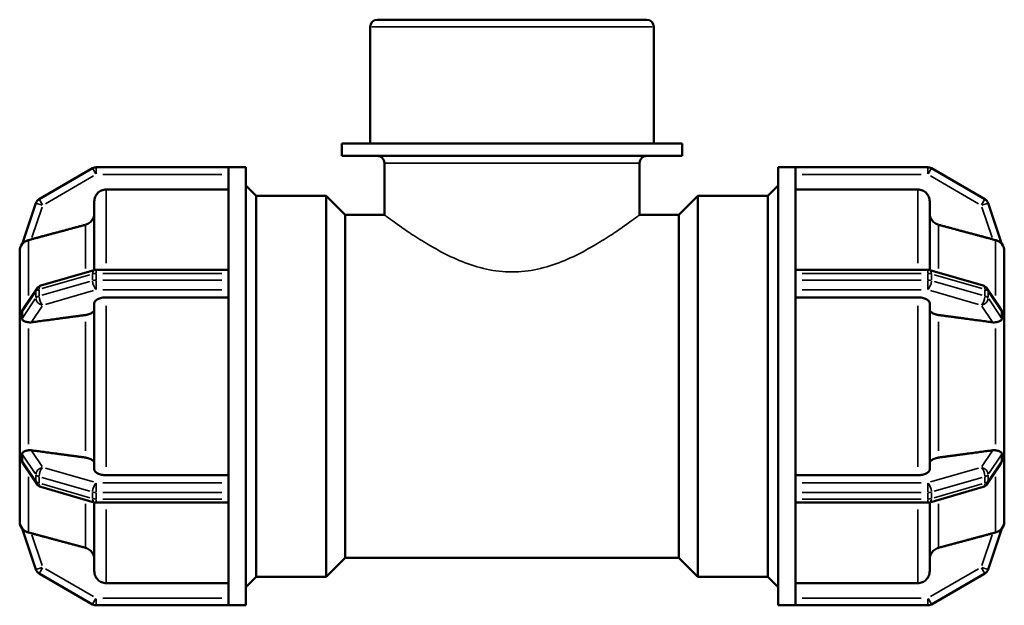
# Model space of a CAD drawing. Header units: millimetres. Extents: x 0 to 899, y -243 to 624.
# Tile 5 of 8: x 320 to 527, y 219 to 342. Entities that reach past the tile are written whole.
import ezdxf

# ---------------------------------------------------------------- set-up
doc = ezdxf.new("R2010")
doc.units = ezdxf.units.MM
doc.layers.add('Visible (ANSI)', color=7, linetype='Continuous', lineweight=50)
doc.layers.add('Visible Narrow (ANSI)', color=7, linetype='Continuous', lineweight=35)

msp = doc.modelspace()

# ---------------------------------------------------------------- linework, layer by layer
at = {"layer": 'Visible (ANSI)'}
for p, q in [((395.225, 341.927), (451.839, 341.927)), ((393.725, 315.927), (393.725, 340.427)), ((453.339, 315.927), (453.339, 340.427)), ((459.301, 315.927), (387.764, 315.927)), ((387.764, 313.327), (387.764, 315.927)), ((459.301, 313.327), (459.301, 315.927)), ((459.301, 313.327), (387.764, 313.327)), ((335.366, 310.726), (324.122, 304.235)), ((363.952, 310.927), (336.116, 310.927)), ((363.952, 310.927), (363.952, 310.917)), ((363.952, 310.927), (367.552, 310.927)), ((363.952, 288.767), (363.952, 310.917)), ((367.552, 218.927), (367.552, 310.927)), ((396.706, 300.927), (396.706, 311.827)), ((450.359, 300.927), (450.359, 311.827)), ((479.512, 218.927), (479.512, 310.927)), ((479.512, 310.927), (483.112, 310.927)), ((483.112, 310.917), (483.112, 310.927)), ((510.949, 310.927), (483.112, 310.927)), ((483.112, 288.767), (483.112, 310.917)), ((522.943, 304.235), (511.699, 310.726)), ((369.712, 304.927), (367.552, 307.087)), ((477.352, 304.927), (479.512, 307.087)), ((363.952, 306.263), (338.214, 306.263)), ((369.712, 224.927), (369.712, 304.927)), ((369.712, 304.927), (384.432, 304.927)), ((384.432, 224.927), (384.432, 304.927)), ((388.432, 300.927), (384.432, 304.927)), ((458.632, 300.927), (462.632, 304.927)), ((462.632, 304.927), (462.632, 224.927)), ((462.632, 304.927), (477.352, 304.927)), ((477.352, 224.927), (477.352, 304.927)), ((508.851, 306.263), (483.112, 306.263)), ((323.451, 303.416), (320.539, 294.805)), ((335.714, 289.315), (335.714, 303.759)), ((511.351, 303.759), (511.351, 289.315)), ((526.526, 294.805), (523.614, 303.416)), ((388.432, 228.927), (388.432, 300.927)), ((388.432, 300.927), (396.706, 300.927)), ((450.359, 300.927), (458.632, 300.927)), ((458.632, 228.927), (458.632, 300.927)), ((320.032, 293.307), (320.034, 293.313)), ((320.032, 281.109), (320.032, 293.307)), ((320.034, 293.306), (320.032, 293.307)), ((527.032, 293.307), (527.03, 293.313)), ((527.031, 293.306), (527.032, 293.307)), ((527.032, 293.307), (527.032, 281.109)), ((335.7, 289.311), (324.456, 286.066)), ((363.952, 289.37), (336.116, 289.37)), ((363.952, 288.767), (363.952, 288.62)), ((363.952, 287.927), (363.952, 288.62)), ((363.952, 287.235), (363.952, 287.927)), ((483.112, 289.37), (510.949, 289.37)), ((483.112, 288.62), (483.112, 288.767)), ((483.112, 287.927), (483.112, 288.62)), ((483.112, 287.235), (483.112, 287.927)), ((511.365, 289.311), (522.609, 286.066)), ((363.952, 287.235), (363.952, 287.077)), ((363.952, 242.778), (363.952, 287.077)), ((483.112, 287.077), (483.112, 287.235)), ((483.112, 242.778), (483.112, 287.077)), ((323.63, 285.465), (320.841, 281.341)), ((363.952, 283.604), (338.214, 283.604)), ((508.851, 283.604), (483.112, 283.604)), ((523.435, 285.465), (526.224, 281.341)), ((335.714, 247.503), (335.714, 282.351)), ((511.351, 282.351), (511.351, 247.503)), ((320.034, 281.112), (320.032, 281.109)), ((320.032, 281.109), (320.032, 279.117)), ((527.03, 281.112), (527.032, 281.109)), ((527.032, 281.109), (527.032, 279.117)), ((320.032, 279.117), (320.032, 277.125)), ((527.032, 279.117), (527.032, 277.125)), ((320.032, 277.125), (320.034, 277.128)), ((320.034, 277.125), (320.032, 277.125)), ((320.032, 252.729), (320.032, 277.125)), ((527.032, 277.125), (527.03, 277.128)), ((527.031, 277.125), (527.032, 277.125)), ((527.032, 277.125), (527.032, 252.729)), ((320.032, 252.729), (320.034, 252.73)), ((320.034, 252.726), (320.032, 252.729)), ((320.032, 252.729), (320.032, 250.737)), ((527.03, 252.726), (527.032, 252.729)), ((527.032, 252.729), (527.031, 252.73)), ((527.032, 252.729), (527.032, 250.737)), ((320.032, 250.737), (320.032, 248.746)), ((527.032, 250.737), (527.032, 248.746)), ((320.032, 248.746), (320.034, 248.743)), ((320.032, 236.548), (320.032, 248.746)), ((320.841, 248.513), (323.63, 244.39)), ((526.224, 248.513), (523.435, 244.39)), ((527.032, 248.746), (527.03, 248.743)), ((527.032, 248.746), (527.032, 236.548)), ((338.214, 246.251), (363.952, 246.251)), ((483.112, 246.251), (508.851, 246.251)), ((324.456, 243.789), (335.7, 240.543)), ((363.952, 242.778), (363.952, 242.62)), ((363.952, 241.927), (363.952, 242.62)), ((483.112, 242.62), (483.112, 242.778)), ((483.112, 241.927), (483.112, 242.62)), ((522.609, 243.789), (511.365, 240.543)), ((335.714, 226.095), (335.714, 240.539)), ((336.116, 240.485), (363.952, 240.485)), ((363.952, 241.235), (363.952, 241.927)), ((363.952, 241.235), (363.952, 241.087)), ((363.952, 218.938), (363.952, 241.087)), ((483.112, 241.235), (483.112, 241.927)), ((483.112, 241.087), (483.112, 241.235)), ((483.112, 218.938), (483.112, 241.087)), ((510.949, 240.485), (483.112, 240.485)), ((511.351, 240.539), (511.351, 226.095)), ((320.032, 236.548), (320.034, 236.549)), ((320.034, 236.542), (320.032, 236.548)), ((527.03, 236.542), (527.032, 236.548)), ((527.032, 236.548), (527.031, 236.549)), ((320.539, 235.049), (323.451, 226.438)), ((523.614, 226.438), (526.526, 235.049)), ((388.432, 228.927), (384.432, 224.927)), ((388.432, 228.927), (458.632, 228.927)), ((458.632, 228.927), (462.632, 224.927)), ((324.122, 225.62), (335.366, 219.128)), ((338.214, 223.591), (363.952, 223.591)), ((369.712, 224.927), (367.552, 222.767)), ((369.712, 224.927), (384.432, 224.927)), ((462.632, 224.927), (477.352, 224.927)), ((477.352, 224.927), (479.512, 222.767)), ((483.112, 223.591), (508.851, 223.591)), ((511.699, 219.128), (522.943, 225.62)), ((336.116, 218.927), (363.952, 218.927)), ((363.952, 218.938), (363.952, 218.927)), ((363.952, 218.927), (367.552, 218.927)), ((479.512, 218.927), (483.112, 218.927)), ((483.112, 218.927), (483.112, 218.938)), ((483.112, 218.927), (510.949, 218.927))]:
    msp.add_line(p, q, dxfattribs=at)
for centre, radius, start, end in [((395.225, 340.427), 1.5, 90, 180), ((451.839, 340.427), 1.5, 0, 90), ((395.206, 311.827), 1.5, 0, 90), ((451.859, 311.827), 1.5, 90, 180), ((336.116, 309.427), 1.5, 90, 120), ((510.949, 309.427), 1.5, 60, 90), ((324.872, 302.936), 1.5, 120, 161.31493), ((522.193, 302.936), 1.5, 18.68507, 60), ((322.532, 293.307), 2.5, 142.62986, 180), ((524.532, 293.307), 2.5, 0, 37.37014), ((336.116, 287.87), 1.5, 90, 106.10211), ((510.949, 287.87), 1.5, 73.89789, 90), ((324.872, 284.624), 1.5, 106.10211, 145.92629), ((522.193, 284.624), 1.5, 34.07371, 73.89789), ((324.872, 245.23), 1.5, 214.07371, 253.89789), ((522.193, 245.23), 1.5, 286.10211, 325.92629), ((336.116, 241.985), 1.5, 253.89789, 270), ((510.949, 241.985), 1.5, 270, 286.10211), ((322.532, 236.548), 2.5, 180, 217.37014), ((524.532, 236.548), 2.5, 322.62986, 0), ((324.872, 226.919), 1.5, 198.68507, 240), ((522.193, 226.919), 1.5, 300, 341.31493), ((336.116, 220.427), 1.5, 240, 270), ((510.949, 220.427), 1.5, 270, 300)]:
    msp.add_arc(centre, radius, start, end, dxfattribs=at)
for points, knots in [([(338.214, 306.263), (337.906, 306.263), (337.543, 306.191), (336.973, 305.955), (336.665, 305.749), (336.228, 305.312), (336.023, 305.004), (335.786, 304.433), (335.714, 304.069), (335.714, 303.759)], [0, 0, 0, 0, 0.09251267, 0.09251267, 0.18509854, 0.18509854, 0.27777901, 0.27777901, 0.37054834, 0.37054834, 0.37054834, 0.37054834]), ([(511.351, 303.759), (511.351, 304.069), (511.278, 304.433), (511.042, 305.004), (510.836, 305.312), (510.4, 305.749), (510.092, 305.955), (509.522, 306.191), (509.159, 306.263), (508.851, 306.263)], [-0.37054834, -0.37054834, -0.37054834, -0.37054834, -0.27777901, -0.27777901, -0.18509854, -0.18509854, -0.09251267, -0.09251267, 0, 0, 0, 0]), ([(335.714, 301.273), (335.714, 300.964), (335.642, 300.599), (335.405, 300.028), (335.199, 299.719), (334.763, 299.282), (334.455, 299.076), (334.074, 298.918), (333.969, 298.882), (333.861, 298.853)], [0.37059061, 0.37059061, 0.37059061, 0.37059061, 0.46340133, 0.46340133, 0.55612633, 0.55612633, 0.64872983, 0.64872983, 0.67990501, 0.67990501, 0.67990501, 0.67990501]), ([(513.204, 298.853), (513.095, 298.882), (512.991, 298.918), (512.61, 299.076), (512.302, 299.282), (511.865, 299.719), (511.659, 300.028), (511.423, 300.599), (511.351, 300.964), (511.351, 301.273)], [0.8025444, 0.8025444, 0.8025444, 0.8025444, 0.83371959, 0.83371959, 0.92632309, 0.92632309, 1.01904808, 1.01904808, 1.11185881, 1.11185881, 1.11185881, 1.11185881]), ([(321.885, 295.642), (321.821, 295.626), (321.758, 295.608), (321.422, 295.498), (321.19, 295.371), (320.855, 295.131), (320.743, 295.024), (320.627, 294.903), (320.591, 294.862), (320.552, 294.817), (320.542, 294.806), (320.539, 294.804), (320.539, 294.805), (320.539, 294.805)], [-0.99533603, -0.99533603, -0.99533603, -0.99533603, -0.9743085, -0.9743085, -0.88052496, -0.88052496, -0.80334622, -0.80334622, -0.76230906, -0.76230906, -0.73328818, -0.73328818, -0.72718273, -0.72718273, -0.72718273, -0.72718273]), ([(322.455, 295.789), (322.442, 295.785), (322.428, 295.782), (322.244, 295.733), (322.061, 295.686), (321.885, 295.642)], [0.503559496, 0.503559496, 0.503559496, 0.503559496, 0.507705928, 0.507705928, 0.560926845, 0.560926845, 0.560926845, 0.560926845]), ([(525.179, 295.642), (525.003, 295.686), (524.821, 295.733), (524.65, 295.778), (524.636, 295.782), (524.623, 295.785), (524.61, 295.789)], [0.944792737, 0.944792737, 0.944792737, 0.944792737, 0.998013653, 0.998013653, 0.998013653, 1.002160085, 1.002160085, 1.002160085, 1.002160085]), ([(526.526, 294.805), (526.526, 294.805), (526.526, 294.804), (526.523, 294.806), (526.512, 294.818), (526.454, 294.885), (526.39, 294.955), (526.19, 295.146), (526.004, 295.296), (525.583, 295.515), (525.388, 295.59), (525.179, 295.642)], [-0.3278543, -0.3278543, -0.3278543, -0.3278543, -0.32102866, -0.32102866, -0.28557711, -0.28557711, -0.22645478, -0.22645478, -0.13227104, -0.13227104, -0.06587854, -0.06587854, -0.06587854, -0.06587854]), ([(338.214, 283.604), (337.906, 283.604), (337.543, 283.567), (336.973, 283.449), (336.665, 283.346), (336.228, 283.128), (336.023, 282.974), (335.786, 282.688), (335.714, 282.506), (335.714, 282.351)], [0, 0, 0, 0, 0.09251267, 0.09251267, 0.18509854, 0.18509854, 0.27777901, 0.27777901, 0.37054834, 0.37054834, 0.37054834, 0.37054834]), ([(511.351, 282.351), (511.351, 282.506), (511.278, 282.688), (511.042, 282.974), (510.836, 283.128), (510.4, 283.346), (510.092, 283.449), (509.522, 283.567), (509.159, 283.604), (508.851, 283.604)], [-0.37054834, -0.37054834, -0.37054834, -0.37054834, -0.27777901, -0.27777901, -0.18509854, -0.18509854, -0.09251267, -0.09251267, 0, 0, 0, 0]), ([(320.539, 280.559), (320.538, 280.59), (320.54, 280.622), (320.553, 280.718), (320.57, 280.797), (320.66, 281.037), (320.737, 281.188), (320.841, 281.341)], [-0.82296928, -0.82296928, -0.82296928, -0.82296928, -0.79512954, -0.79512954, -0.7443891, -0.7443891, -0.6816636, -0.6816636, -0.6816636, -0.6816636]), ([(320.539, 279.174), (320.543, 279.417), (320.546, 279.653), (320.546, 280.099), (320.543, 280.329), (320.539, 280.559)], [0.88851982, 0.88851982, 0.88851982, 0.88851982, 0.96586932, 0.96586932, 1.04321882, 1.04321882, 1.04321882, 1.04321882]), ([(335.714, 281.108), (335.714, 280.954), (335.642, 280.772), (335.405, 280.486), (335.199, 280.332), (334.763, 280.113), (334.455, 280.01), (334.074, 279.931), (333.969, 279.913), (333.861, 279.898)], [0.37059061, 0.37059061, 0.37059061, 0.37059061, 0.46340133, 0.46340133, 0.55612633, 0.55612633, 0.64872983, 0.64872983, 0.67990501, 0.67990501, 0.67990501, 0.67990501]), ([(513.204, 279.898), (513.095, 279.913), (512.991, 279.931), (512.61, 280.01), (512.302, 280.113), (511.865, 280.332), (511.659, 280.486), (511.423, 280.772), (511.351, 280.954), (511.351, 281.108)], [0.8025444, 0.8025444, 0.8025444, 0.8025444, 0.83371959, 0.83371959, 0.92632309, 0.92632309, 1.01904808, 1.01904808, 1.11185881, 1.11185881, 1.11185881, 1.11185881]), ([(526.224, 281.341), (526.295, 281.237), (526.351, 281.136), (526.438, 280.953), (526.486, 280.833), (526.521, 280.66), (526.527, 280.608), (526.526, 280.559)], [-0.46791237, -0.46791237, -0.46791237, -0.46791237, -0.40506052, -0.40506052, -0.34389902, -0.34389902, -0.31467124, -0.31467124, -0.31467124, -0.31467124]), ([(526.526, 280.559), (526.521, 280.329), (526.519, 280.099), (526.519, 279.876), (526.519, 279.653), (526.521, 279.417), (526.526, 279.174)], [-0.0773495, -0.0773495, -0.0773495, -0.0773495, 0, 0, 0, 0.0773495, 0.0773495, 0.0773495, 0.0773495]), ([(321.885, 278.365), (321.867, 278.368), (321.848, 278.37), (321.569, 278.413), (321.339, 278.475), (320.902, 278.642), (320.736, 278.746), (320.603, 278.91), (320.566, 278.972), (320.542, 279.092), (320.538, 279.132), (320.539, 279.174)], [-0.91288036, -0.91288036, -0.91288036, -0.91288036, -0.90667746, -0.90667746, -0.81875674, -0.81875674, -0.70730352, -0.70730352, -0.66010347, -0.66010347, -0.6388921, -0.6388921, -0.6388921, -0.6388921]), ([(322.455, 278.366), (322.442, 278.365), (322.428, 278.363), (322.244, 278.341), (322.061, 278.341), (321.885, 278.365)], [0.503559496, 0.503559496, 0.503559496, 0.503559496, 0.507705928, 0.507705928, 0.560926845, 0.560926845, 0.560926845, 0.560926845]), ([(525.179, 278.365), (525.003, 278.341), (524.821, 278.341), (524.65, 278.361), (524.636, 278.363), (524.623, 278.365), (524.61, 278.366)], [0.944792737, 0.944792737, 0.944792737, 0.944792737, 0.998013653, 0.998013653, 0.998013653, 1.002160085, 1.002160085, 1.002160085, 1.002160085]), ([(526.526, 279.174), (526.526, 279.162), (526.526, 279.15), (526.523, 279.08), (526.512, 279.025), (526.447, 278.872), (526.368, 278.793), (526.132, 278.631), (525.933, 278.541), (525.523, 278.425), (525.356, 278.389), (525.179, 278.365)], [-0.32023922, -0.32023922, -0.32023922, -0.32023922, -0.31350329, -0.31350329, -0.27845511, -0.27845511, -0.21193135, -0.21193135, -0.1202528, -0.1202528, -0.06531857, -0.06531857, -0.06531857, -0.06531857]), ([(320.539, 250.681), (320.538, 250.708), (320.54, 250.734), (320.549, 250.816), (320.566, 250.874), (320.667, 251.047), (320.79, 251.14), (321.117, 251.304), (321.322, 251.376), (321.665, 251.454), (321.774, 251.474), (321.885, 251.49)], [-0.64745923, -0.64745923, -0.64745923, -0.64745923, -0.63359064, -0.63359064, -0.60150405, -0.60150405, -0.53878685, -0.53878685, -0.47812719, -0.47812719, -0.45185602, -0.45185602, -0.45185602, -0.45185602]), ([(320.539, 249.296), (320.543, 249.526), (320.546, 249.755), (320.546, 250.202), (320.543, 250.437), (320.539, 250.681)], [0.88851982, 0.88851982, 0.88851982, 0.88851982, 0.96586932, 0.96586932, 1.04321882, 1.04321882, 1.04321882, 1.04321882]), ([(321.885, 251.49), (322.061, 251.514), (322.244, 251.513), (322.428, 251.492), (322.442, 251.49), (322.455, 251.488)], [0.437086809, 0.437086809, 0.437086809, 0.437086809, 0.490307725, 0.490307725, 0.494454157, 0.494454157, 0.494454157, 0.494454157]), ([(524.61, 251.488), (524.623, 251.49), (524.636, 251.492), (524.65, 251.493), (524.821, 251.513), (525.003, 251.514), (525.179, 251.49)], [0.993867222, 0.993867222, 0.993867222, 0.993867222, 0.998013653, 0.998013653, 0.998013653, 1.051234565, 1.051234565, 1.051234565, 1.051234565]), ([(525.179, 251.49), (525.212, 251.485), (525.245, 251.48), (525.537, 251.432), (525.768, 251.367), (526.14, 251.218), (526.272, 251.139), (526.431, 250.993), (526.48, 250.923), (526.52, 250.791), (526.527, 250.739), (526.526, 250.681)], [-0.63194597, -0.63194597, -0.63194597, -0.63194597, -0.62007062, -0.62007062, -0.5235082, -0.5235082, -0.43472722, -0.43472722, -0.36719868, -0.36719868, -0.33043744, -0.33043744, -0.33043744, -0.33043744]), ([(526.526, 250.681), (526.521, 250.437), (526.519, 250.202), (526.519, 249.979), (526.519, 249.755), (526.521, 249.526), (526.526, 249.296)], [1.85438914, 1.85438914, 1.85438914, 1.85438914, 1.93173864, 1.93173864, 1.93173864, 2.00908814, 2.00908814, 2.00908814, 2.00908814]), ([(320.841, 248.513), (320.738, 248.665), (320.661, 248.815), (320.57, 249.056), (320.553, 249.136), (320.54, 249.232), (320.538, 249.264), (320.539, 249.296)], [-0.941826, -0.941826, -0.941826, -0.941826, -0.88210507, -0.88210507, -0.83243941, -0.83243941, -0.80432551, -0.80432551, -0.80432551, -0.80432551]), ([(333.861, 249.956), (333.969, 249.942), (334.074, 249.924), (334.455, 249.845), (334.763, 249.742), (335.199, 249.523), (335.405, 249.369), (335.642, 249.083), (335.714, 248.901), (335.714, 248.746)], [0.8025444, 0.8025444, 0.8025444, 0.8025444, 0.83371959, 0.83371959, 0.92632309, 0.92632309, 1.01904808, 1.01904808, 1.11185881, 1.11185881, 1.11185881, 1.11185881]), ([(511.351, 248.746), (511.351, 248.901), (511.423, 249.083), (511.659, 249.369), (511.865, 249.523), (512.302, 249.742), (512.61, 249.845), (512.991, 249.924), (513.095, 249.942), (513.204, 249.956)], [0.37059061, 0.37059061, 0.37059061, 0.37059061, 0.46340133, 0.46340133, 0.55612633, 0.55612633, 0.64872983, 0.64872983, 0.67990501, 0.67990501, 0.67990501, 0.67990501]), ([(526.526, 249.296), (526.526, 249.282), (526.526, 249.268), (526.522, 249.196), (526.511, 249.13), (526.447, 248.907), (526.37, 248.743), (526.257, 248.564), (526.241, 248.539), (526.224, 248.513)], [-0.31683091, -0.31683091, -0.31683091, -0.31683091, -0.30884428, -0.30884428, -0.27564244, -0.27564244, -0.2111584, -0.2111584, -0.20082181, -0.20082181, -0.20082181, -0.20082181]), ([(335.714, 247.503), (335.714, 247.349), (335.786, 247.167), (336.023, 246.881), (336.228, 246.727), (336.665, 246.508), (336.973, 246.405), (337.543, 246.287), (337.906, 246.251), (338.214, 246.251)], [-0.37054834, -0.37054834, -0.37054834, -0.37054834, -0.27777901, -0.27777901, -0.18509854, -0.18509854, -0.09251267, -0.09251267, 0, 0, 0, 0]), ([(508.851, 246.251), (509.159, 246.251), (509.522, 246.287), (510.092, 246.405), (510.4, 246.508), (510.836, 246.727), (511.042, 246.881), (511.278, 247.167), (511.351, 247.349), (511.351, 247.503)], [0, 0, 0, 0, 0.09251267, 0.09251267, 0.18509854, 0.18509854, 0.27777901, 0.27777901, 0.37054834, 0.37054834, 0.37054834, 0.37054834]), ([(320.539, 235.049), (320.538, 235.053), (320.545, 235.045), (320.586, 234.999), (320.635, 234.944), (320.781, 234.792), (320.957, 234.63), (321.378, 234.386), (321.573, 234.3), (321.821, 234.229), (321.853, 234.221), (321.885, 234.213)], [-0.8381944, -0.8381944, -0.8381944, -0.8381944, -0.81355075, -0.81355075, -0.76851724, -0.76851724, -0.65120962, -0.65120962, -0.57138013, -0.57138013, -0.55960151, -0.55960151, -0.55960151, -0.55960151]), ([(321.885, 234.213), (322.061, 234.169), (322.244, 234.122), (322.428, 234.073), (322.442, 234.069), (322.455, 234.066)], [0.437086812, 0.437086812, 0.437086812, 0.437086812, 0.490307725, 0.490307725, 0.494454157, 0.494454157, 0.494454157, 0.494454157]), ([(524.61, 234.066), (524.623, 234.069), (524.636, 234.073), (524.65, 234.076), (524.821, 234.122), (525.003, 234.169), (525.179, 234.213)], [0.993867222, 0.993867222, 0.993867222, 0.993867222, 0.998013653, 0.998013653, 0.998013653, 1.05123457, 1.05123457, 1.05123457, 1.05123457]), ([(525.179, 234.213), (525.3, 234.242), (525.414, 234.28), (525.81, 234.437), (526.035, 234.588), (526.3, 234.808), (526.38, 234.89), (526.466, 234.984), (526.493, 235.014), (526.521, 235.046), (526.527, 235.052), (526.526, 235.049)], [-0.64167742, -0.64167742, -0.64167742, -0.64167742, -0.59783819, -0.59783819, -0.48168978, -0.48168978, -0.40472268, -0.40472268, -0.3610875, -0.3610875, -0.32788637, -0.32788637, -0.32788637, -0.32788637]), ([(333.861, 231.002), (333.969, 230.973), (334.074, 230.937), (334.455, 230.778), (334.763, 230.572), (335.199, 230.135), (335.405, 229.827), (335.642, 229.255), (335.714, 228.891), (335.714, 228.582)], [0.8025444, 0.8025444, 0.8025444, 0.8025444, 0.83371959, 0.83371959, 0.92632309, 0.92632309, 1.01904808, 1.01904808, 1.11185881, 1.11185881, 1.11185881, 1.11185881]), ([(511.351, 228.582), (511.351, 228.891), (511.423, 229.255), (511.659, 229.827), (511.865, 230.135), (512.302, 230.572), (512.61, 230.778), (512.991, 230.937), (513.095, 230.973), (513.204, 231.002)], [0.37059061, 0.37059061, 0.37059061, 0.37059061, 0.46340133, 0.46340133, 0.55612633, 0.55612633, 0.64872983, 0.64872983, 0.67990501, 0.67990501, 0.67990501, 0.67990501]), ([(335.714, 226.095), (335.714, 225.786), (335.786, 225.422), (336.023, 224.851), (336.228, 224.543), (336.665, 224.106), (336.973, 223.9), (337.543, 223.664), (337.906, 223.591), (338.214, 223.591)], [-0.37054834, -0.37054834, -0.37054834, -0.37054834, -0.27777901, -0.27777901, -0.18509854, -0.18509854, -0.09251267, -0.09251267, 0, 0, 0, 0]), ([(508.851, 223.591), (509.159, 223.591), (509.522, 223.664), (510.092, 223.9), (510.4, 224.106), (510.836, 224.543), (511.042, 224.851), (511.278, 225.422), (511.351, 225.786), (511.351, 226.095)], [0, 0, 0, 0, 0.09251267, 0.09251267, 0.18509854, 0.18509854, 0.27777901, 0.27777901, 0.37054834, 0.37054834, 0.37054834, 0.37054834])]:
    msp.add_open_spline(points, degree=3, knots=knots, dxfattribs=at)
for points, weights in [([(333.861, 298.853), (327.888, 297.249), (322.455, 295.789)], [1, 1.00117307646, 1.0001170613]), ([(524.61, 295.789), (519.176, 297.249), (513.204, 298.853)], [1.0001170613, 1.00117307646, 1]), ([(333.861, 279.898), (327.888, 279.096), (322.455, 278.366)], [1, 1.00117324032, 1.00011738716]), ([(524.61, 278.366), (519.176, 279.096), (513.204, 279.898)], [1.00011738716, 1.00117324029, 1]), ([(322.455, 251.488), (327.888, 250.758), (333.861, 249.956)], [1.00011738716, 1.0011732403, 1]), ([(513.204, 249.956), (519.176, 250.758), (524.61, 251.488)], [1, 1.00117324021, 1.00011738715]), ([(322.455, 234.066), (327.888, 232.606), (333.861, 231.002)], [1.00011738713, 1.00117323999, 1]), ([(513.204, 231.002), (519.176, 232.606), (524.61, 234.066)], [1, 1.00117324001, 1.00011738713])]:
    msp.add_rational_spline(points, weights, degree=2, dxfattribs=at)
for points in [[(320.034, 293.313), (320.034, 293.311), (320.034, 293.308), (320.034, 293.306)], [(527.031, 293.306), (527.031, 293.308), (527.03, 293.311), (527.03, 293.313)], [(320.034, 281.112), (320.031, 280.431), (320.032, 279.747), (320.032, 279.117)], [(527.032, 279.117), (527.032, 279.747), (527.033, 280.431), (527.03, 281.112)], [(320.032, 279.117), (320.032, 278.487), (320.031, 277.801), (320.034, 277.128)], [(527.03, 277.128), (527.033, 277.801), (527.032, 278.487), (527.032, 279.117)], [(320.034, 277.128), (320.034, 277.127), (320.034, 277.126), (320.034, 277.125)], [(527.031, 277.125), (527.031, 277.126), (527.03, 277.127), (527.03, 277.128)], [(320.034, 252.726), (320.031, 252.054), (320.032, 251.367), (320.032, 250.737)], [(320.034, 252.73), (320.034, 252.729), (320.034, 252.728), (320.034, 252.726)], [(527.03, 252.726), (527.03, 252.728), (527.031, 252.729), (527.031, 252.73)], [(527.032, 250.737), (527.032, 251.367), (527.033, 252.054), (527.03, 252.726)], [(320.032, 250.737), (320.032, 250.108), (320.031, 249.424), (320.034, 248.743)], [(527.03, 248.743), (527.033, 249.424), (527.032, 250.108), (527.032, 250.737)], [(320.034, 236.549), (320.034, 236.547), (320.034, 236.544), (320.034, 236.542)], [(527.03, 236.542), (527.03, 236.544), (527.031, 236.547), (527.031, 236.549)]]:
    msp.add_open_spline(points, degree=3, dxfattribs=at)
at = {"layer": 'Visible Narrow (ANSI)'}
for p, q in [((452.972, 340.427), (394.092, 340.427)), ((336.057, 309.529), (335.368, 310.722)), ((336.116, 310.923), (336.116, 309.545)), ((450.028, 311.827), (397.036, 311.827)), ((510.949, 309.545), (510.949, 310.923)), ((511.697, 310.722), (511.008, 309.529)), ((325.434, 303.26), (335.554, 309.103)), ((337.508, 309.427), (362.561, 309.427)), ((484.504, 309.427), (509.557, 309.427)), ((511.511, 309.103), (521.63, 303.26)), ((338.214, 306.122), (338.214, 290.822)), ((508.851, 290.822), (508.851, 306.122)), ((322.576, 296.146), (324.751, 302.578)), ((324.761, 302.973), (323.456, 303.415)), ((324.124, 304.231), (324.813, 303.038)), ((522.251, 303.038), (522.94, 304.231)), ((523.609, 303.415), (522.304, 302.973)), ((522.313, 302.578), (524.489, 296.146)), ((333.861, 289.644), (333.861, 298.747)), ((513.204, 298.747), (513.204, 289.644)), ((321.885, 283.964), (321.885, 295.516)), ((525.179, 283.964), (525.179, 295.516)), ((324.684, 285.436), (334.804, 288.357)), ((335.366, 288.45), (335.366, 287.203)), ((336.116, 289.368), (336.116, 288.687)), ((336.116, 287.304), (336.116, 288.551)), ((337.508, 288.62), (362.561, 288.62)), ((484.504, 288.62), (509.557, 288.62)), ((510.949, 288.687), (510.949, 289.368)), ((510.949, 288.551), (510.949, 287.304)), ((511.699, 287.203), (511.699, 288.45)), ((512.261, 288.357), (522.38, 285.436)), ((334.804, 286.972), (324.684, 284.051)), ((336.116, 287.13), (336.116, 285.248)), ((362.561, 287.235), (337.508, 287.235)), ((509.557, 287.235), (484.504, 287.235)), ((510.949, 285.248), (510.949, 287.13)), ((522.38, 284.051), (512.261, 286.972)), ((320.685, 280.774), (323.306, 284.649)), ((323.451, 284.795), (323.451, 283.548)), ((324.122, 283.958), (324.122, 285.205)), ((325.434, 282.102), (335.554, 285.023)), ((337.508, 285.186), (362.561, 285.186)), ((484.504, 285.186), (509.557, 285.186)), ((511.511, 285.023), (521.63, 282.102)), ((522.943, 285.205), (522.943, 283.958)), ((523.614, 283.548), (523.614, 284.795)), ((523.759, 284.649), (526.38, 280.774)), ((323.306, 283.264), (320.685, 279.389)), ((322.576, 278.545), (324.751, 281.761)), ((338.214, 281.855), (338.214, 248)), ((508.851, 248), (508.851, 281.855)), ((522.313, 281.761), (524.489, 278.545)), ((526.38, 279.389), (523.759, 283.264)), ((333.861, 251.363), (333.861, 278.491)), ((513.204, 278.491), (513.204, 251.363)), ((321.885, 252.754), (321.885, 277.101)), ((525.179, 252.754), (525.179, 277.101)), ((324.751, 248.094), (322.576, 251.31)), ((524.489, 251.31), (522.313, 248.094)), ((320.685, 250.466), (323.306, 246.591)), ((323.306, 245.205), (320.685, 249.08)), ((523.759, 246.591), (526.38, 250.466)), ((526.38, 249.08), (523.759, 245.205)), ((335.554, 244.832), (325.434, 247.753)), ((521.63, 247.753), (511.511, 244.832)), ((321.885, 234.339), (321.885, 245.891)), ((323.451, 246.306), (323.451, 245.059)), ((324.122, 244.65), (324.122, 245.897)), ((324.684, 245.804), (334.804, 242.883)), ((334.804, 241.497), (324.684, 244.419)), ((336.116, 244.606), (336.116, 242.724)), ((362.561, 244.669), (337.508, 244.669)), ((509.557, 244.669), (484.504, 244.669)), ((510.949, 242.724), (510.949, 244.606)), ((512.261, 242.883), (522.38, 245.804)), ((522.38, 244.419), (512.261, 241.497)), ((522.943, 245.897), (522.943, 244.65)), ((523.614, 245.059), (523.614, 246.306)), ((525.179, 234.339), (525.179, 245.891)), ((335.366, 242.651), (335.366, 241.404)), ((336.116, 241.304), (336.116, 242.551)), ((337.508, 242.62), (362.561, 242.62)), ((484.504, 242.62), (509.557, 242.62)), ((510.949, 242.551), (510.949, 241.304)), ((511.699, 241.404), (511.699, 242.651)), ((333.861, 231.107), (333.861, 240.211)), ((336.116, 241.168), (336.116, 240.487)), ((362.561, 241.235), (337.508, 241.235)), ((509.557, 241.235), (484.504, 241.235)), ((510.949, 240.487), (510.949, 241.168)), ((513.204, 240.211), (513.204, 231.107)), ((338.214, 239.033), (338.214, 223.733)), ((508.851, 223.733), (508.851, 239.033)), ((324.751, 227.276), (322.576, 233.708)), ((524.489, 233.708), (522.313, 227.276)), ((323.456, 226.44), (324.761, 226.881)), ((324.813, 226.817), (324.124, 225.624)), ((335.554, 220.752), (325.434, 226.594)), ((521.63, 226.594), (511.511, 220.752)), ((522.94, 225.624), (522.251, 226.817)), ((522.304, 226.881), (523.609, 226.44)), ((335.368, 219.132), (336.057, 220.325)), ((336.116, 220.31), (336.116, 218.932)), ((362.561, 220.427), (337.508, 220.427)), ((509.557, 220.427), (484.504, 220.427)), ((510.949, 218.932), (510.949, 220.31)), ((511.008, 220.325), (511.697, 219.132))]:
    msp.add_line(p, q, dxfattribs=at)
for centre, major_axis, ratio, start_param, end_param in [((336.116, 287.87), (-0.416, 1.441), 0.4330127, 0.0491397, 0.933654), ((336.116, 287.87), (1.5, 0), 0.5, 1.5969763, 2.0682152), ((510.949, 287.87), (1.5, 0), 0.5, 1.0733775, 1.5446164), ((510.949, 287.87), (0.416, 1.441), 0.4330127, 5.3495313, 6.2340456), ((324.872, 284.624), (-0.416, 1.441), 0.4330127, 0.0491397, 0.933654), ((336.116, 286.485), (0.416, -1.441), 0.4330127, 4.2029262, 5.6166429), ((336.116, 286.485), (-1.5, 0), 0.5, 4.7385689, 5.2098078), ((510.949, 286.485), (-1.5, 0), 0.5, 4.2149701, 4.686209), ((510.949, 286.485), (0.416, 1.441), 0.4330127, 3.8081351, 5.2218518), ((522.193, 284.624), (0.416, 1.441), 0.4330127, 5.3495313, 6.2340456), ((324.872, 284.624), (-1.242, 0.84), 0.8203805, 0.0253295, 0.4812606), ((324.872, 284.624), (-1.5, 0), 0.5, 5.2720418, 5.9210152), ((324.872, 283.239), (-1.5, 0), 0.5, 5.2720418, 5.9210152), ((324.872, 283.239), (-0.416, 1.441), 0.4330127, 1.0613335, 2.4750502), ((522.193, 283.239), (-0.416, -1.441), 0.4330127, 0.6665424, 2.0802591), ((522.193, 284.624), (1.5, 0), 0.5, 0.3621701, 1.0111435), ((522.193, 283.239), (1.5, 0), 0.5, 0.3621701, 1.0111435), ((522.193, 284.624), (1.242, 0.84), 0.8203805, 5.8019247, 6.2578558), ((324.872, 283.239), (1.242, -0.84), 0.8203805, 3.7267226, 5.1404393), ((522.193, 283.239), (1.242, 0.84), 0.8203805, 4.2843387, 5.6980554), ((324.872, 246.616), (-1.242, -0.84), 0.8203805, 4.2843387, 5.6980554), ((324.872, 246.616), (-1.5, 0), 0.5, 0.3621701, 1.0111435), ((324.872, 246.616), (0.416, 1.441), 0.4330127, 0.6665424, 2.0802591), ((522.193, 246.616), (0.416, -1.441), 0.4330127, 1.0613335, 2.4750502), ((522.193, 246.616), (-1.242, 0.84), 0.8203805, 3.7267226, 5.1404393), ((522.193, 246.616), (1.5, 0), 0.5, 5.2720418, 5.9210152), ((324.872, 245.23), (-1.242, -0.84), 0.8203805, 5.8019247, 6.2578558), ((324.872, 245.23), (-1.5, 0), 0.5, 0.3621701, 1.0111435), ((324.872, 245.23), (-0.416, -1.441), 0.4330127, 5.3495313, 6.2340456), ((336.116, 243.37), (-0.416, -1.441), 0.4330127, 3.8081351, 5.2218518), ((510.949, 243.37), (-0.416, 1.441), 0.4330127, 4.2029262, 5.6166429), ((522.193, 245.23), (0.416, -1.441), 0.4330127, 0.0491397, 0.933654), ((522.193, 245.23), (1.5, 0), 0.5, 5.2720418, 5.9210152), ((522.193, 245.23), (1.242, -0.84), 0.8203805, 0.0253295, 0.4812606), ((336.116, 243.37), (1.5, 0), 0.5, 4.2149701, 4.686209), ((510.949, 243.37), (1.5, 0), 0.5, 4.7385689, 5.2098078), ((336.116, 241.985), (-0.416, -1.441), 0.4330127, 5.3495313, 6.2340456), ((336.116, 241.985), (-1.5, 0), 0.5, 1.0733775, 1.5446164), ((510.949, 241.985), (-1.5, 0), 0.5, 1.5969763, 2.0682152), ((510.949, 241.985), (0.416, -1.441), 0.4330127, 0.0491397, 0.933654)]:
    msp.add_ellipse(centre, major_axis=major_axis, ratio=ratio, start_param=start_param, end_param=end_param, dxfattribs=at)
for points, knots in [([(423.532, 288.935), (421.734, 288.935), (419.927, 289.143), (416.406, 289.911), (414.691, 290.468), (411.435, 291.769), (409.892, 292.513), (407.038, 294.03), (405.728, 294.802), (403.422, 296.232), (402.335, 296.946), (400.391, 298.265), (399.534, 298.869), (398.139, 299.869), (397.599, 300.266), (396.882, 300.795), (396.706, 300.927), (396.706, 300.927)], [0, 0, 0, 0, 0.5396134, 0.5396134, 1.0792268, 1.0792268, 1.6188403, 1.6188403, 2.1584537, 2.1584537, 2.6871344, 2.6871344, 3.2158152, 3.2158152, 3.7444959, 3.7444959, 4.2731767, 4.2731767, 4.2731767, 4.2731767]), ([(450.359, 300.927), (450.359, 300.927), (450.182, 300.795), (449.466, 300.266), (448.926, 299.869), (447.53, 298.869), (446.674, 298.265), (444.73, 296.946), (443.643, 296.232), (441.337, 294.802), (440.027, 294.03), (437.173, 292.513), (435.629, 291.769), (432.374, 290.468), (430.659, 289.911), (427.138, 289.143), (425.331, 288.935), (423.532, 288.935)], [12.81953, 12.81953, 12.81953, 12.81953, 13.3482107, 13.3482107, 13.8768915, 13.8768915, 14.4055722, 14.4055722, 14.934253, 14.934253, 15.4738664, 15.4738664, 16.0134798, 16.0134798, 16.5530932, 16.5530932, 17.0927067, 17.0927067, 17.0927067, 17.0927067])]:
    msp.add_open_spline(points, degree=3, knots=knots, dxfattribs=at)

doc.saveas('drawing.dxf')
